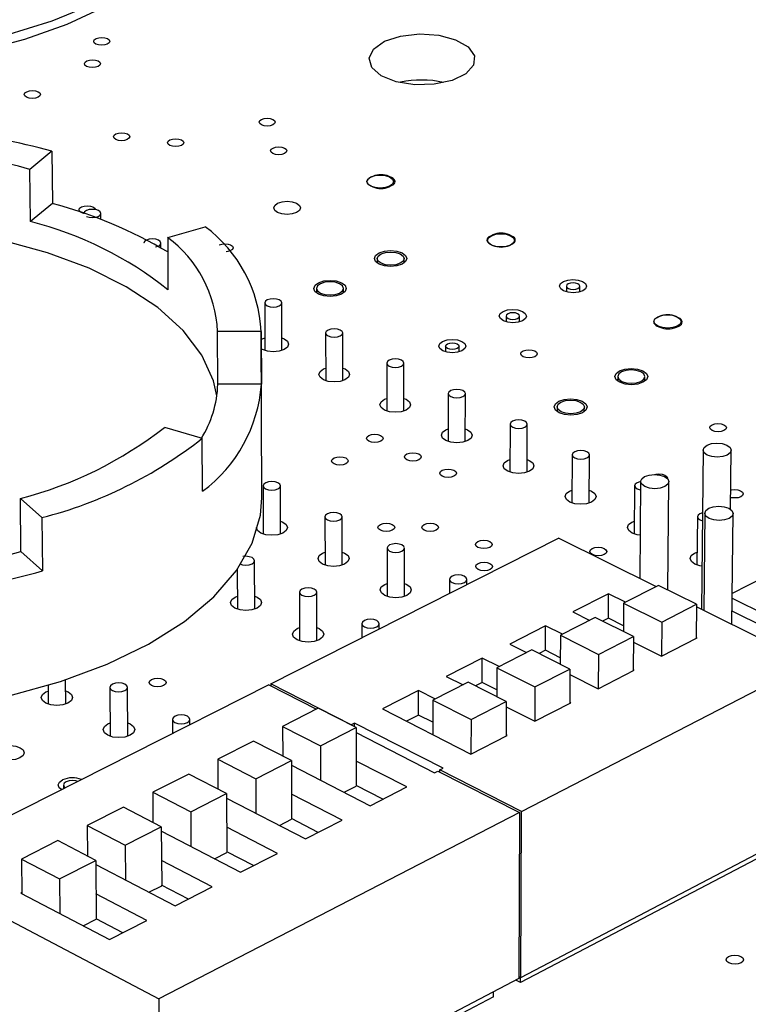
# Model space of a CAD drawing. Extents: x 66 to 205, y 69 to 140.
# Tile 6 of 13: x 127 to 146, y 94 to 118. Entities that reach past the tile are written whole.
import ezdxf

# ---------------------------------------------------------------- set-up
doc = ezdxf.new("R2010")
doc.units = 0
doc.layers.get('0').update_dxf_attribs({"linetype": 'CONTINUOUS'})

msp = doc.modelspace()

# ---------------------------------------------------------------- linework, layer by layer
at = {"color": 7, "linetype": 'CONTINUOUS'}
for p, q in [((128.14, 115.165), (127.588, 114.711)), ((128.14, 115.165), (128.151, 113.857)), ((127.6, 113.401), (127.588, 114.711)), ((136.042, 114.404), (136.042, 114.386)), ((136.187, 114.534), (136.128, 114.505)), ((136.662, 114.505), (136.602, 114.534)), ((136.128, 114.303), (136.187, 114.274)), ((136.603, 114.274), (136.662, 114.303)), ((128.151, 113.857), (127.6, 113.401)), ((129.369, 113.452), (129.368, 113.606)), ((131.044, 113.005), (131.987, 113.27)), ((130.874, 112.741), (130.873, 112.862)), ((131.044, 113.005), (131.051, 111.69)), ((139.198, 113.068), (139.139, 113.039)), ((139.675, 113.039), (139.615, 113.068)), ((139.141, 112.834), (139.201, 112.805)), ((139.618, 112.805), (139.678, 112.834)), ((136.299, 112.472), (136.299, 112.361)), ((136.974, 112.36), (136.974, 112.472)), ((134.778, 111.726), (134.778, 111.614)), ((135.456, 111.614), (135.456, 111.727)), ((141.045, 111.782), (141.045, 111.637)), ((141.382, 111.635), (141.382, 111.78)), ((133.48, 111.362), (133.483, 110.168)), ((133.909, 110.169), (133.906, 111.363)), ((139.533, 111.032), (139.532, 110.887)), ((139.872, 110.886), (139.872, 111.031)), ((143.38, 111.019), (143.32, 110.989)), ((143.861, 110.989), (143.8, 111.019)), ((132.302, 109.32), (132.297, 110.642)), ((133.39, 110.642), (132.297, 110.642)), ((133.403, 106.475), (133.39, 110.673)), ((133.39, 110.642), (133.394, 109.32)), ((143.325, 110.782), (143.386, 110.752)), ((143.807, 110.752), (143.866, 110.782)), ((133.391, 110.44), (133.426, 110.46)), ((133.426, 110.46), (133.483, 110.483)), ((135.007, 110.608), (135.008, 109.411)), ((135.435, 109.411), (135.434, 110.608)), ((138.014, 110.279), (138.014, 110.133)), ((138.352, 110.132), (138.353, 110.278)), ((134.95, 109.704), (135.008, 109.727)), ((136.541, 109.849), (136.541, 108.65)), ((136.968, 108.65), (136.969, 109.849)), ((142.332, 109.516), (142.331, 109.402)), ((143.013, 109.397), (143.014, 109.511)), ((133.394, 109.32), (132.302, 109.32)), ((136.482, 108.944), (136.541, 108.968)), ((138.084, 109.087), (138.081, 107.885)), ((138.51, 107.884), (138.513, 109.086)), ((140.812, 108.755), (140.811, 108.64)), ((141.495, 108.637), (141.496, 108.751)), ((130.962, 108.241), (131.913, 107.967)), ((138.022, 108.18), (138.082, 108.204)), ((139.634, 108.321), (139.629, 107.116)), ((140.059, 107.115), (140.064, 108.319)), ((131.919, 106.637), (131.913, 107.967)), ((144.473, 107.673), (144.437, 103.672)), ((145.164, 106.182), (145.179, 107.667)), ((139.57, 107.413), (139.63, 107.437)), ((141.192, 107.551), (141.185, 106.344)), ((141.616, 106.341), (141.623, 107.548)), ((133.439, 106.775), (133.443, 105.565)), ((133.875, 105.566), (133.872, 106.776)), ((142.758, 106.777), (142.749, 105.567)), ((142.908, 106.882), (142.89, 104.443)), ((143.593, 104.158), (143.615, 106.876)), ((127.363, 105.125), (127.35, 106.459)), ((127.891, 105.978), (127.35, 106.459)), ((141.125, 106.641), (141.187, 106.666)), ((127.891, 105.978), (127.903, 104.642)), ((134.99, 105.997), (134.991, 104.784)), ((135.424, 104.785), (135.423, 105.997)), ((144.332, 105.999), (144.321, 104.787)), ((144.517, 106.087), (144.495, 103.643)), ((145.198, 103.293), (145.226, 106.081)), ((142.689, 105.866), (142.752, 105.891)), ((144.398, 105.92), (144.457, 105.899)), ((133.634, 101.811), (140.846, 105.461)), ((143.287, 104.245), (140.846, 105.461)), ((136.548, 105.215), (136.547, 104)), ((136.981, 104), (136.982, 105.214)), ((127.903, 104.642), (127.363, 105.125)), ((134.932, 105.086), (134.991, 105.11)), ((144.26, 105.086), (144.324, 105.113)), ((133.228, 103.681), (133.224, 104.897)), ((132.79, 104.674), (132.794, 103.68)), ((145.987, 104.476), (145.206, 104.077)), ((136.488, 104.303), (136.547, 104.327)), ((138.114, 104.429), (138.113, 104.078)), ((138.549, 104.298), (138.55, 104.428)), ((143.352, 104.278), (142.481, 103.834)), ((144.307, 103.802), (143.352, 104.278)), ((132.735, 103.984), (132.792, 104.008)), ((134.347, 104.108), (134.35, 102.889)), ((134.785, 102.89), (134.783, 104.108)), ((142.102, 104.067), (141.208, 103.612)), ((142.098, 103.456), (142.102, 104.067)), ((142.525, 103.856), (142.102, 104.067)), ((142.481, 103.834), (142.476, 103.118)), ((142.481, 103.834), (143.436, 103.357)), ((143.436, 103.357), (144.307, 103.802)), ((144.307, 103.802), (144.299, 102.945)), ((147.132, 102.33), (144.306, 103.737)), ((145.205, 103.959), (146.046, 103.541)), ((141.771, 103.471), (140.896, 103.025)), ((141.208, 103.612), (141.631, 103.4)), ((142.726, 102.993), (141.771, 103.471)), ((144.437, 103.683), (144.426, 103.677)), ((146.03, 103.222), (145.202, 103.634)), ((135.914, 103.316), (135.914, 102.965)), ((136.351, 103.186), (136.351, 103.316)), ((140.523, 103.263), (139.623, 102.805)), ((140.52, 102.65), (140.523, 103.263)), ((140.946, 103.051), (140.523, 103.263)), ((142.098, 103.456), (141.951, 103.381)), ((142.477, 103.266), (142.098, 103.456)), ((143.436, 103.357), (143.429, 102.499)), ((134.291, 103.195), (134.349, 103.219)), ((140.896, 103.025), (140.892, 102.303)), ((140.896, 103.025), (141.851, 102.545)), ((141.851, 102.545), (142.726, 102.993)), ((142.726, 102.993), (142.72, 102.134)), ((139.623, 102.805), (140.046, 102.592)), ((142.725, 102.852), (143.43, 102.499)), ((143.43, 102.499), (144.324, 102.958)), ((144.324, 102.958), (144.299, 102.97)), ((140.181, 102.661), (139.302, 102.212)), ((141.136, 102.18), (140.181, 102.661)), ((140.52, 102.65), (140.362, 102.57)), ((140.893, 102.463), (140.52, 102.65)), ((141.851, 102.545), (141.845, 101.686)), ((138.935, 102.454), (138.031, 101.994)), ((138.933, 101.84), (138.935, 102.454)), ((139.358, 102.241), (138.935, 102.454)), ((139.92, 98.604), (147.132, 102.33)), ((138.031, 101.994), (138.454, 101.78)), ((139.302, 102.212), (139.299, 101.484)), ((139.302, 102.212), (140.257, 101.73)), ((140.257, 101.73), (141.136, 102.18)), ((141.136, 102.18), (141.132, 101.32)), ((141.136, 102.043), (141.846, 101.686)), ((141.846, 101.686), (142.745, 102.147)), ((142.745, 102.147), (142.72, 102.16)), ((133.583, 101.785), (124.54, 97.21)), ((128.045, 101.769), (128.049, 101.294)), ((128.487, 101.298), (128.482, 101.907)), ((133.583, 101.785), (134.78, 101.175)), ((135.651, 100.782), (133.634, 101.811)), ((133.634, 101.811), (133.634, 101.759)), ((138.583, 101.846), (137.699, 101.395)), ((139.539, 101.362), (138.583, 101.846)), ((138.933, 101.84), (138.764, 101.754)), ((139.3, 101.655), (138.933, 101.84)), ((127.992, 101.605), (128.046, 101.628)), ((129.596, 101.718), (129.605, 100.491)), ((130.044, 100.495), (130.036, 101.721)), ((137.338, 101.641), (136.43, 101.178)), ((137.761, 101.426), (137.338, 101.641)), ((137.338, 101.026), (137.338, 101.641)), ((140.257, 101.73), (140.253, 100.869)), ((137.699, 101.395), (137.698, 100.533)), ((137.699, 101.395), (138.654, 100.91)), ((138.654, 100.91), (139.539, 101.362)), ((139.539, 101.362), (139.535, 100.501)), ((140.253, 100.869), (141.157, 101.333)), ((141.157, 101.333), (141.132, 101.345)), ((134.819, 101.194), (133.927, 100.742)), ((135.77, 100.709), (134.819, 101.194)), ((136.43, 101.178), (138.652, 100.047)), ((137.338, 101.026), (137.033, 100.871)), ((137.698, 100.843), (137.338, 101.026)), ((139.538, 101.231), (140.253, 100.869)), ((129.547, 100.803), (129.603, 100.826)), ((131.163, 100.914), (131.164, 100.562)), ((131.604, 100.784), (131.603, 100.916)), ((135.734, 100.824), (135.651, 100.782)), ((135.651, 100.782), (135.651, 100.77)), ((137.956, 99.69), (135.734, 100.824)), ((135.734, 100.728), (135.734, 100.824)), ((138.654, 100.91), (138.652, 100.047)), ((133.927, 100.742), (133.929, 99.997)), ((133.927, 100.742), (134.879, 100.255)), ((134.879, 100.255), (135.77, 100.709)), ((135.77, 100.709), (135.771, 99.242)), ((135.77, 100.585), (137.741, 99.58)), ((138.652, 100.047), (139.561, 100.514)), ((139.561, 100.514), (139.536, 100.526)), ((133.199, 100.372), (132.303, 99.916)), ((134.151, 99.884), (133.199, 100.372)), ((134.879, 100.255), (134.88, 99.391)), ((132.303, 99.916), (132.306, 99.165)), ((132.303, 99.916), (133.254, 99.427)), ((133.254, 99.427), (134.151, 99.884)), ((134.151, 99.884), (134.154, 98.414)), ((134.151, 99.765), (136.126, 98.751)), ((137.043, 99.222), (135.771, 99.872)), ((131.571, 99.545), (130.67, 99.087)), ((132.522, 99.054), (131.571, 99.545)), ((137.741, 99.58), (137.823, 99.622)), ((137.823, 99.622), (139.869, 98.578)), ((137.874, 99.648), (137.956, 99.69)), ((139.92, 98.604), (137.874, 99.648)), ((137.874, 99.596), (137.874, 99.648)), ((128.433, 99.269), (128.434, 99.18)), ((133.254, 99.427), (133.257, 98.562)), ((130.67, 99.087), (130.674, 98.329)), ((130.67, 99.087), (131.621, 98.595)), ((131.621, 98.595), (132.522, 99.054)), ((132.522, 99.054), (132.528, 97.582)), ((135.424, 98.391), (134.152, 99.045)), ((135.47, 99.088), (135.771, 99.242)), ((136.44, 98.912), (135.771, 99.255)), ((136.126, 98.751), (137.043, 99.222)), ((132.523, 98.94), (134.503, 97.919)), ((129.934, 98.713), (129.028, 98.253)), ((130.885, 98.22), (129.934, 98.713)), ((139.869, 98.578), (130.826, 93.906)), ((131.621, 98.595), (131.625, 97.728)), ((139.869, 98.578), (139.852, 94.418)), ((139.902, 94.444), (139.92, 98.604)), ((133.847, 98.257), (134.154, 98.414)), ((134.823, 98.083), (134.154, 98.427)), ((134.503, 97.919), (135.424, 98.391)), ((129.028, 98.253), (129.979, 97.758)), ((129.028, 98.253), (129.034, 97.488)), ((129.979, 97.758), (130.885, 98.22)), ((130.885, 98.22), (130.894, 96.745)), ((130.886, 98.111), (132.871, 97.081)), ((133.798, 97.557), (132.526, 98.214)), ((139.902, 94.444), (147.082, 98.202)), ((128.288, 97.877), (127.377, 97.414)), ((129.239, 97.381), (128.288, 97.877)), ((129.979, 97.758), (129.985, 96.889)), ((132.215, 97.422), (132.528, 97.582)), ((133.197, 97.248), (132.528, 97.595)), ((132.871, 97.081), (133.798, 97.557)), ((146.449, 97.746), (139.897, 94.314)), ((127.377, 97.414), (127.385, 96.545)), ((127.377, 97.414), (128.328, 96.917)), ((128.328, 96.917), (129.239, 97.381)), ((129.239, 97.381), (129.25, 95.904)), ((132.162, 96.717), (130.89, 97.379)), ((124.54, 97.21), (130.826, 93.906)), ((129.24, 97.278), (131.231, 96.24)), ((128.328, 96.917), (128.336, 96.047)), ((127.385, 96.571), (127.359, 96.558)), ((127.359, 96.558), (129.582, 95.393)), ((130.575, 96.582), (130.894, 96.745)), ((131.563, 96.41), (130.893, 96.758)), ((131.231, 96.24), (132.162, 96.717)), ((130.518, 95.874), (129.245, 96.539)), ((128.925, 95.737), (129.25, 95.904)), ((129.919, 95.567), (129.25, 95.917)), ((129.582, 95.393), (130.518, 95.874)), ((139.852, 94.418), (130.85, 89.706)), ((139.897, 94.314), (139.775, 94.377)), ((139.852, 94.47), (139.902, 94.444)), ((139.897, 94.314), (139.897, 94.447)), ((139.216, 93.958), (139.216, 94.085)), ((130.826, 93.906), (130.85, 89.706)), ((139.216, 93.958), (130.859, 89.582))]:
    msp.add_line(p, q, dxfattribs=at)
at = {"color": 8, "linetype": 'CONTINUOUS'}
for p, q in [((136.128, 114.303), (136.128, 114.295)), ((136.187, 114.27), (136.187, 114.274)), ((139.141, 112.834), (139.141, 112.828)), ((139.201, 112.799), (139.201, 112.805)), ((139.618, 112.805), (139.618, 112.801)), ((139.678, 112.832), (139.678, 112.834))]:
    msp.add_line(p, q, dxfattribs=at)
msp.add_lwpolyline([(112.85, 121.735), (112.987, 121.162), (113.326, 120.531), (113.854, 119.93), (114.561, 119.372), (115.434, 118.869), (116.454, 118.432), (117.602, 118.07), (118.853, 117.791), (120.181, 117.602), (121.557, 117.506), (122.953, 117.506), (124.339, 117.602), (125.685, 117.791), (126.962, 118.07), (128.144, 118.432), (129.206, 118.869), (130.126, 119.372), (130.886, 119.93), (131.471, 120.531), (131.87, 121.162), (132.075, 121.811), (132.104, 122.177)], dxfattribs=at)
at = {"color": 7, "linetype": 'CONTINUOUS'}
for points in [[(115.56, 118.605), (116.527, 118.186), (117.6, 117.838), (118.76, 117.567), (119.985, 117.375), (121.253, 117.267), (122.544, 117.243), (123.832, 117.303), (125.096, 117.447), (126.313, 117.672), (127.461, 117.975), (128.52, 118.351), (129.474, 118.796)], [(136.483, 117.923), (136.885, 118.055), (137.359, 118.109), (137.842, 118.077), (138.268, 117.962), (138.581, 117.782), (138.738, 117.559), (138.718, 117.324), (138.522, 117.108), (138.178, 116.941), (137.731, 116.845), (137.242, 116.834), (136.778, 116.91), (136.402, 117.06), (136.164, 117.267), (136.096, 117.5), (136.208, 117.729), (136.483, 117.923)], [(129.248, 117.991), (129.314, 118.012), (129.392, 118.02), (129.468, 118.012), (129.533, 117.991), (129.576, 117.96), (129.591, 117.923), (129.575, 117.886), (129.53, 117.854), (129.464, 117.833), (129.387, 117.826), (129.31, 117.833), (129.245, 117.854), (129.202, 117.886), (129.188, 117.923), (129.204, 117.96), (129.248, 117.991)], [(129.015, 117.431), (129.081, 117.452), (129.158, 117.459), (129.235, 117.452), (129.3, 117.431), (129.343, 117.399), (129.358, 117.362), (129.342, 117.325), (129.297, 117.293), (129.231, 117.272), (129.154, 117.265), (129.077, 117.272), (129.012, 117.293), (128.969, 117.325), (128.954, 117.362), (128.971, 117.399), (129.015, 117.431)], [(127.51, 116.659), (127.576, 116.68), (127.654, 116.688), (127.731, 116.68), (127.796, 116.659), (127.839, 116.627), (127.853, 116.59), (127.837, 116.552), (127.792, 116.521), (127.726, 116.499), (127.648, 116.492), (127.571, 116.499), (127.506, 116.521), (127.463, 116.552), (127.448, 116.59), (127.465, 116.627), (127.51, 116.659)], [(133.397, 115.964), (133.463, 115.986), (133.541, 115.993), (133.618, 115.986), (133.684, 115.964), (133.727, 115.933), (133.743, 115.895), (133.727, 115.857), (133.683, 115.825), (133.617, 115.804), (133.539, 115.797), (133.461, 115.804), (133.396, 115.825), (133.352, 115.857), (133.337, 115.895), (133.353, 115.933), (133.397, 115.964)], [(129.745, 115.599), (129.812, 115.62), (129.89, 115.628), (129.967, 115.62), (130.033, 115.599), (130.076, 115.567), (130.091, 115.529), (130.074, 115.491), (130.03, 115.459), (129.963, 115.438), (129.885, 115.43), (129.808, 115.438), (129.742, 115.459), (129.699, 115.491), (129.684, 115.529), (129.701, 115.567), (129.745, 115.599)], [(131.102, 115.45), (131.169, 115.472), (131.247, 115.479), (131.324, 115.472), (131.39, 115.45), (131.433, 115.418), (131.448, 115.38), (131.432, 115.343), (131.388, 115.311), (131.321, 115.289), (131.243, 115.282), (131.166, 115.289), (131.1, 115.311), (131.057, 115.343), (131.042, 115.38), (131.058, 115.418), (131.102, 115.45)], [(133.687, 115.246), (133.753, 115.267), (133.831, 115.275), (133.909, 115.267), (133.975, 115.246), (134.019, 115.214), (134.034, 115.176), (134.018, 115.138), (133.974, 115.106), (133.908, 115.084), (133.83, 115.077), (133.752, 115.084), (133.686, 115.106), (133.642, 115.138), (133.627, 115.176), (133.643, 115.214), (133.687, 115.246)], [(136.138, 114.522), (136.246, 114.557), (136.375, 114.569), (136.503, 114.557), (136.612, 114.522), (136.685, 114.469), (136.711, 114.406), (136.685, 114.343), (136.612, 114.29), (136.504, 114.255), (136.375, 114.242), (136.247, 114.255), (136.138, 114.29), (136.065, 114.343), (136.039, 114.406), (136.065, 114.469), (136.138, 114.522)], [(136.128, 114.505), (136.091, 114.484), (136.064, 114.459), (136.048, 114.432), (136.042, 114.404), (136.048, 114.376), (136.064, 114.349), (136.091, 114.325), (136.128, 114.303)], [(136.662, 114.303), (136.699, 114.325), (136.726, 114.349), (136.742, 114.376), (136.748, 114.404), (136.742, 114.432), (136.725, 114.459), (136.698, 114.484), (136.662, 114.505)], [(133.802, 113.861), (133.912, 113.897), (134.04, 113.909), (134.169, 113.897), (134.278, 113.861), (134.35, 113.808), (134.376, 113.745), (134.35, 113.682), (134.276, 113.629), (134.167, 113.593), (134.038, 113.581), (133.909, 113.593), (133.8, 113.629), (133.728, 113.682), (133.703, 113.745), (133.729, 113.808), (133.802, 113.861)], [(128.948, 113.606), (128.944, 113.607), (128.878, 113.628), (128.835, 113.661), (128.82, 113.699), (128.836, 113.737), (128.882, 113.769)], [(128.882, 113.769), (128.948, 113.791), (129.027, 113.799), (129.105, 113.791), (129.171, 113.769), (129.214, 113.737), (129.229, 113.7)], [(129.006, 113.532), (129.074, 113.509), (129.154, 113.501), (129.235, 113.509), (129.304, 113.532), (129.351, 113.565), (129.368, 113.605), (129.353, 113.644), (129.308, 113.678), (129.24, 113.7), (129.159, 113.708), (129.078, 113.7), (129.009, 113.678), (128.962, 113.644), (128.945, 113.605), (128.945, 113.603)], [(132.281, 109.031), (132.196, 109.407), (131.904, 110.053), (131.434, 110.669), (130.797, 111.244), (130.006, 111.767), (129.077, 112.229), (128.027, 112.621), (126.877, 112.935), (125.648, 113.168), (124.365, 113.313), (123.049, 113.37), (121.727, 113.336), (120.422, 113.212), (119.158, 113.001), (117.96, 112.707), (116.85, 112.334), (115.849, 111.889), (114.976, 111.38), (114.25, 110.817), (113.683, 110.21), (113.288, 109.571), (113.188, 109.329)], [(130.739, 112.765), (130.741, 112.765), (130.81, 112.788), (130.856, 112.821), (130.873, 112.861), (130.858, 112.901), (130.812, 112.935), (130.744, 112.957), (130.663, 112.965), (130.582, 112.957), (130.513, 112.935), (130.466, 112.901), (130.449, 112.861), (130.449, 112.86)], [(139.139, 113.039), (139.102, 113.017), (139.075, 112.992), (139.059, 112.965), (139.053, 112.937), (139.059, 112.908), (139.076, 112.881), (139.104, 112.856), (139.141, 112.834)], [(139.166, 113.047), (139.275, 113.083), (139.404, 113.095), (139.533, 113.083), (139.643, 113.047), (139.716, 112.993), (139.743, 112.93), (139.718, 112.867), (139.645, 112.813), (139.536, 112.777), (139.407, 112.765), (139.278, 112.777), (139.168, 112.813), (139.094, 112.867), (139.068, 112.93), (139.093, 112.993), (139.166, 113.047)], [(139.678, 112.834), (139.714, 112.856), (139.741, 112.881), (139.757, 112.908), (139.763, 112.937), (139.757, 112.965), (139.74, 112.992), (139.712, 113.017), (139.675, 113.039)], [(132.334, 112.814), (132.401, 112.836), (132.479, 112.843), (132.558, 112.836), (132.624, 112.814), (132.668, 112.781), (132.683, 112.743), (132.667, 112.705), (132.622, 112.672), (132.556, 112.65), (132.508, 112.644)], [(136.348, 112.614), (136.48, 112.657), (136.636, 112.672), (136.792, 112.657), (136.924, 112.614), (137.013, 112.549), (137.044, 112.472), (137.013, 112.396), (136.925, 112.331), (136.793, 112.288), (136.637, 112.272), (136.481, 112.288), (136.348, 112.331), (136.26, 112.396), (136.229, 112.472), (136.26, 112.549), (136.348, 112.614)], [(136.398, 112.355), (136.324, 112.409), (136.299, 112.472), (136.324, 112.536), (136.397, 112.589), (136.507, 112.625), (136.636, 112.638), (136.765, 112.625), (136.875, 112.589), (136.948, 112.536), (136.974, 112.472), (136.949, 112.409), (136.876, 112.355), (136.766, 112.319), (136.637, 112.307), (136.507, 112.319), (136.398, 112.355)], [(134.829, 111.868), (134.961, 111.912), (135.118, 111.927), (135.274, 111.912), (135.406, 111.868), (135.495, 111.803), (135.525, 111.726), (135.494, 111.65), (135.405, 111.584), (135.273, 111.541), (135.116, 111.525), (134.96, 111.541), (134.827, 111.584), (134.739, 111.65), (134.708, 111.726), (134.74, 111.803), (134.829, 111.868)], [(135.357, 111.844), (135.247, 111.88), (135.118, 111.893), (134.988, 111.88), (134.878, 111.844), (134.804, 111.79), (134.778, 111.726), (134.804, 111.663), (134.877, 111.609), (134.987, 111.572), (135.116, 111.56), (135.246, 111.572), (135.356, 111.609), (135.43, 111.663), (135.456, 111.726), (135.43, 111.79), (135.357, 111.844)], [(140.973, 111.899), (141.082, 111.935), (141.211, 111.947), (141.341, 111.935), (141.451, 111.899), (141.526, 111.845), (141.553, 111.781), (141.528, 111.717), (141.455, 111.663), (141.346, 111.627), (141.217, 111.614), (141.087, 111.627), (140.976, 111.663), (140.902, 111.717), (140.875, 111.781), (140.9, 111.845), (140.973, 111.899)], [(141.096, 111.722), (141.151, 111.704), (141.215, 111.698), (141.28, 111.704), (141.334, 111.722), (141.37, 111.749), (141.382, 111.781), (141.369, 111.813), (141.332, 111.839), (141.277, 111.857), (141.213, 111.864), (141.148, 111.857), (141.094, 111.839), (141.058, 111.813), (141.045, 111.781), (141.059, 111.749), (141.096, 111.722)], [(133.542, 111.289), (133.611, 111.266), (133.692, 111.258), (133.774, 111.266), (133.843, 111.289), (133.889, 111.323), (133.906, 111.363), (133.89, 111.403), (133.844, 111.437), (133.775, 111.459), (133.694, 111.467), (133.612, 111.459), (133.543, 111.437), (133.497, 111.403), (133.48, 111.363), (133.496, 111.323), (133.542, 111.289)], [(139.461, 111.15), (139.571, 111.186), (139.7, 111.199), (139.83, 111.186), (139.941, 111.15), (140.015, 111.096), (140.042, 111.032), (140.017, 110.968), (139.944, 110.913), (139.834, 110.877), (139.704, 110.864), (139.574, 110.877), (139.464, 110.913), (139.39, 110.968), (139.363, 111.032), (139.388, 111.096), (139.461, 111.15)], [(139.583, 110.972), (139.638, 110.954), (139.703, 110.948), (139.768, 110.954), (139.823, 110.972), (139.86, 111), (139.872, 111.032), (139.859, 111.064), (139.822, 111.091), (139.766, 111.109), (139.701, 111.115), (139.637, 111.109), (139.582, 111.091), (139.545, 111.064), (139.533, 111.032), (139.546, 111), (139.583, 110.972)], [(143.32, 110.989), (143.284, 110.967), (143.257, 110.942), (143.241, 110.914), (143.236, 110.885), (143.242, 110.857), (143.26, 110.829), (143.288, 110.804), (143.325, 110.782)], [(143.34, 111.014), (143.449, 111.05), (143.578, 111.063), (143.709, 111.05), (143.82, 111.014), (143.895, 110.96), (143.922, 110.895), (143.898, 110.831), (143.826, 110.777), (143.716, 110.741), (143.587, 110.728), (143.456, 110.741), (143.345, 110.777), (143.27, 110.831), (143.243, 110.895), (143.267, 110.96), (143.34, 111.014)], [(143.866, 110.782), (143.902, 110.804), (143.929, 110.829), (143.945, 110.857), (143.95, 110.885), (143.944, 110.914), (143.926, 110.942), (143.898, 110.967), (143.861, 110.989)], [(135.069, 110.533), (135.138, 110.51), (135.22, 110.502), (135.302, 110.51), (135.371, 110.533), (135.417, 110.567), (135.434, 110.608), (135.418, 110.648), (135.371, 110.682), (135.302, 110.705), (135.221, 110.713), (135.139, 110.705), (135.07, 110.682), (135.023, 110.648), (135.007, 110.608), (135.023, 110.567), (135.069, 110.533)], [(133.908, 110.484), (133.967, 110.46), (134.05, 110.398), (134.078, 110.326), (134.049, 110.254), (133.965, 110.192), (133.841, 110.151), (133.694, 110.137), (133.548, 110.151), (133.424, 110.192), (133.392, 110.21)], [(137.942, 110.397), (138.052, 110.434), (138.182, 110.446), (138.312, 110.434), (138.423, 110.397), (138.497, 110.343), (138.524, 110.278), (138.498, 110.214), (138.425, 110.159), (138.315, 110.123), (138.185, 110.11), (138.054, 110.123), (137.943, 110.159), (137.869, 110.214), (137.843, 110.278), (137.869, 110.343), (137.942, 110.397)], [(138.303, 110.338), (138.34, 110.31), (138.353, 110.278), (138.34, 110.246), (138.304, 110.219), (138.249, 110.201), (138.184, 110.195), (138.119, 110.201), (138.064, 110.219), (138.027, 110.246), (138.014, 110.278), (138.027, 110.31), (138.063, 110.338), (138.118, 110.356), (138.183, 110.362), (138.248, 110.356), (138.303, 110.338)], [(139.96, 110.157), (140.026, 110.179), (140.106, 110.187), (140.185, 110.179), (140.252, 110.157), (140.297, 110.124), (140.314, 110.085), (140.299, 110.045), (140.254, 110.012), (140.187, 109.99), (140.108, 109.982), (140.029, 109.99), (139.962, 110.012), (139.916, 110.045), (139.9, 110.085), (139.915, 110.124), (139.96, 110.157)], [(136.604, 109.774), (136.674, 109.751), (136.756, 109.743), (136.837, 109.751), (136.907, 109.774), (136.953, 109.809), (136.969, 109.849), (136.953, 109.89), (136.906, 109.924), (136.837, 109.947), (136.755, 109.955), (136.673, 109.947), (136.604, 109.924), (136.558, 109.89), (136.541, 109.849), (136.558, 109.809), (136.604, 109.774)], [(135.434, 109.727), (135.493, 109.704), (135.576, 109.642), (135.605, 109.569), (135.576, 109.497), (135.492, 109.435), (135.368, 109.394), (135.221, 109.379), (135.074, 109.394), (134.949, 109.435), (134.866, 109.497), (134.838, 109.569), (134.867, 109.642), (134.95, 109.704), (134.95, 109.704)], [(142.379, 109.658), (142.512, 109.702), (142.669, 109.718), (142.826, 109.702), (142.961, 109.658), (143.052, 109.592), (143.085, 109.514), (143.055, 109.436), (142.967, 109.37), (142.835, 109.326), (142.678, 109.31), (142.52, 109.326), (142.385, 109.37), (142.294, 109.436), (142.262, 109.514), (142.291, 109.592), (142.379, 109.658)], [(142.434, 109.394), (142.546, 109.358), (142.677, 109.345), (142.807, 109.358), (142.917, 109.394), (142.99, 109.449), (143.014, 109.514), (142.987, 109.579), (142.912, 109.634), (142.8, 109.67), (142.669, 109.683), (142.539, 109.67), (142.429, 109.634), (142.357, 109.579), (142.332, 109.514), (142.359, 109.449), (142.434, 109.394)], [(138.147, 109.011), (138.217, 108.988), (138.299, 108.98), (138.381, 108.988), (138.451, 109.011), (138.497, 109.046), (138.513, 109.086), (138.496, 109.127), (138.449, 109.162), (138.38, 109.185), (138.297, 109.193), (138.215, 109.185), (138.146, 109.162), (138.1, 109.127), (138.084, 109.086), (138.1, 109.046), (138.147, 109.011)], [(136.969, 108.967), (137.026, 108.944), (137.11, 108.882), (137.139, 108.809), (137.11, 108.736), (137.027, 108.674), (136.902, 108.632), (136.755, 108.618), (136.608, 108.632), (136.483, 108.674), (136.399, 108.736), (136.37, 108.809), (136.399, 108.882), (136.482, 108.944), (136.482, 108.944)], [(140.86, 108.898), (140.993, 108.942), (141.15, 108.958), (141.308, 108.942), (141.443, 108.898), (141.534, 108.832), (141.566, 108.753), (141.536, 108.675), (141.448, 108.608), (141.315, 108.564), (141.157, 108.548), (140.999, 108.564), (140.864, 108.608), (140.774, 108.675), (140.741, 108.753), (140.771, 108.832), (140.86, 108.898)], [(141.394, 108.873), (141.469, 108.818), (141.496, 108.753), (141.471, 108.688), (141.398, 108.633), (141.287, 108.596), (141.157, 108.583), (141.025, 108.596), (140.914, 108.633), (140.839, 108.688), (140.812, 108.753), (140.837, 108.818), (140.91, 108.873), (141.02, 108.91), (141.151, 108.923), (141.282, 108.91), (141.394, 108.873)], [(139.698, 108.244), (139.768, 108.221), (139.85, 108.213), (139.933, 108.221), (140.002, 108.244), (140.048, 108.279), (140.064, 108.32), (140.047, 108.361), (140, 108.396), (139.93, 108.419), (139.848, 108.427), (139.765, 108.419), (139.696, 108.396), (139.65, 108.361), (139.634, 108.32), (139.651, 108.279), (139.698, 108.244)], [(138.51, 108.203), (138.567, 108.18), (138.651, 108.118), (138.681, 108.044), (138.653, 107.971), (138.57, 107.909), (138.445, 107.867), (138.297, 107.852), (138.149, 107.867), (138.024, 107.909), (137.94, 107.971), (137.91, 108.044), (137.939, 108.118), (138.022, 108.18), (138.022, 108.18)], [(144.7, 108.305), (144.767, 108.328), (144.847, 108.336), (144.927, 108.328), (144.995, 108.305), (145.041, 108.272), (145.058, 108.232), (145.043, 108.192), (144.999, 108.159), (144.932, 108.136), (144.853, 108.129), (144.773, 108.136), (144.705, 108.159), (144.658, 108.192), (144.641, 108.232), (144.656, 108.272), (144.7, 108.305)], [(136.092, 108.039), (136.159, 108.062), (136.239, 108.069), (136.319, 108.062), (136.386, 108.039), (136.432, 108.005), (136.448, 107.966), (136.432, 107.926), (136.387, 107.892), (136.319, 107.87), (136.239, 107.862), (136.159, 107.87), (136.092, 107.892), (136.047, 107.926), (136.031, 107.966), (136.047, 108.005), (136.092, 108.039)], [(144.573, 107.794), (144.687, 107.832), (144.821, 107.846), (144.956, 107.832), (145.072, 107.794), (145.15, 107.737), (145.179, 107.67), (145.154, 107.603), (145.079, 107.546), (144.966, 107.508), (144.831, 107.494), (144.696, 107.508), (144.58, 107.546), (144.502, 107.603), (144.473, 107.67), (144.498, 107.737), (144.573, 107.794)], [(135.217, 107.472), (135.285, 107.495), (135.365, 107.503), (135.445, 107.495), (135.512, 107.472), (135.558, 107.438), (135.573, 107.399), (135.557, 107.359), (135.512, 107.325), (135.444, 107.302), (135.364, 107.294), (135.285, 107.302), (135.217, 107.325), (135.172, 107.359), (135.156, 107.399), (135.172, 107.438), (135.217, 107.472)], [(137.047, 107.574), (137.114, 107.597), (137.194, 107.604), (137.274, 107.597), (137.342, 107.574), (137.387, 107.54), (137.403, 107.5), (137.388, 107.461), (137.342, 107.427), (137.275, 107.404), (137.195, 107.396), (137.115, 107.404), (137.047, 107.427), (137.002, 107.461), (136.986, 107.5), (137.002, 107.54), (137.047, 107.574)], [(140.06, 107.436), (140.116, 107.413), (140.201, 107.35), (140.231, 107.276), (140.203, 107.202), (140.12, 107.14), (139.995, 107.098), (139.847, 107.083), (139.699, 107.098), (139.573, 107.14), (139.488, 107.202), (139.458, 107.276), (139.487, 107.35), (139.57, 107.413), (139.57, 107.413)], [(141.256, 107.474), (141.327, 107.45), (141.41, 107.442), (141.492, 107.45), (141.562, 107.474), (141.608, 107.508), (141.623, 107.55), (141.606, 107.591), (141.559, 107.626), (141.488, 107.649), (141.406, 107.657), (141.323, 107.649), (141.254, 107.626), (141.208, 107.591), (141.192, 107.55), (141.209, 107.508), (141.256, 107.474)], [(137.929, 107.165), (137.997, 107.187), (138.077, 107.195), (138.157, 107.187), (138.225, 107.165), (138.27, 107.131), (138.287, 107.091), (138.271, 107.051), (138.226, 107.017), (138.158, 106.995), (138.078, 106.987), (137.998, 106.995), (137.93, 107.017), (137.885, 107.051), (137.869, 107.091), (137.884, 107.131), (137.929, 107.165)], [(143.009, 107.004), (143.123, 107.042), (143.258, 107.056), (143.393, 107.042), (143.509, 107.004), (143.587, 106.947), (143.615, 106.879), (143.59, 106.812), (143.515, 106.754), (143.401, 106.716), (143.266, 106.702), (143.13, 106.716), (143.015, 106.754), (142.937, 106.812), (142.908, 106.879), (142.934, 106.947), (143.009, 107.004)], [(143.253, 107.057), (143.288, 107.066), (143.368, 107.074), (143.448, 107.066), (143.516, 107.043), (143.562, 107.01), (143.579, 106.97), (143.577, 106.954)], [(133.809, 106.852), (133.739, 106.875), (133.657, 106.883), (133.574, 106.875), (133.503, 106.852), (133.456, 106.817), (133.439, 106.775), (133.456, 106.734), (133.502, 106.699), (133.572, 106.675), (133.655, 106.667), (133.738, 106.675), (133.808, 106.699), (133.855, 106.734), (133.872, 106.775), (133.856, 106.817), (133.809, 106.852)], [(142.905, 106.878), (142.889, 106.875), (142.82, 106.852), (142.774, 106.817), (142.758, 106.775), (142.775, 106.734), (142.823, 106.699)], [(142.823, 106.699), (142.894, 106.675), (142.907, 106.673)], [(145.169, 106.667), (145.185, 106.671), (145.265, 106.679), (145.345, 106.671), (145.414, 106.648), (145.46, 106.614), (145.477, 106.574), (145.462, 106.534), (145.418, 106.5), (145.351, 106.477), (145.271, 106.469), (145.191, 106.477), (145.167, 106.483)], [(117.39, 101.643), (118.683, 101.343), (120.05, 101.133), (121.466, 101.017), (122.904, 100.998), (124.339, 101.076), (125.744, 101.25), (127.092, 101.515), (128.36, 101.867), (129.525, 102.3), (130.565, 102.804), (131.463, 103.371), (132.203, 103.99), (132.773, 104.65), (133.163, 105.338), (133.369, 106.042), (133.403, 106.475)], [(141.618, 106.664), (141.673, 106.641), (141.758, 106.578), (141.789, 106.504), (141.761, 106.43), (141.678, 106.367), (141.553, 106.325), (141.405, 106.31), (141.256, 106.325), (141.13, 106.367), (141.045, 106.43), (141.014, 106.504), (141.042, 106.578), (141.125, 106.641), (141.125, 106.641)], [(144.618, 106.21), (144.731, 106.248), (144.867, 106.262), (145.003, 106.248), (145.119, 106.21), (145.197, 106.152), (145.226, 106.084), (145.201, 106.016), (145.126, 105.958), (145.012, 105.92), (144.877, 105.906), (144.741, 105.92), (144.625, 105.958), (144.546, 106.016), (144.517, 106.084), (144.542, 106.152), (144.618, 106.21)], [(135.36, 106.074), (135.29, 106.097), (135.207, 106.105), (135.124, 106.097), (135.053, 106.074), (135.006, 106.038), (134.99, 105.997), (135.006, 105.955), (135.053, 105.92), (135.123, 105.896), (135.206, 105.888), (135.289, 105.896), (135.359, 105.92), (135.407, 105.955), (135.423, 105.997), (135.407, 106.038), (135.36, 106.074)], [(144.459, 106.096), (144.394, 106.074), (144.348, 106.038), (144.332, 105.997), (144.35, 105.955), (144.398, 105.92)], [(133.874, 105.89), (133.934, 105.866), (134.018, 105.802), (134.047, 105.728), (134.017, 105.653), (133.932, 105.59), (133.806, 105.548), (133.657, 105.533), (133.508, 105.548), (133.382, 105.59), (133.299, 105.653), (133.27, 105.727)], [(136.381, 105.808), (136.449, 105.831), (136.529, 105.839), (136.609, 105.831), (136.677, 105.808), (136.723, 105.774), (136.739, 105.734), (136.723, 105.694), (136.678, 105.66), (136.61, 105.637), (136.529, 105.629), (136.449, 105.637), (136.381, 105.66), (136.335, 105.694), (136.319, 105.734), (136.335, 105.774), (136.381, 105.808)], [(137.48, 105.808), (137.548, 105.831), (137.628, 105.839), (137.708, 105.831), (137.776, 105.808), (137.822, 105.774), (137.838, 105.734), (137.823, 105.694), (137.777, 105.66), (137.709, 105.637), (137.629, 105.629), (137.549, 105.637), (137.48, 105.66), (137.435, 105.694), (137.418, 105.734), (137.434, 105.774), (137.48, 105.808)], [(142.898, 105.536), (142.822, 105.548), (142.695, 105.59), (142.609, 105.653), (142.578, 105.728), (142.606, 105.802), (142.689, 105.866)], [(136.919, 105.292), (136.848, 105.315), (136.765, 105.324), (136.682, 105.315), (136.611, 105.292), (136.564, 105.256), (136.548, 105.215), (136.564, 105.173), (136.612, 105.137), (136.682, 105.114), (136.765, 105.105), (136.849, 105.114), (136.919, 105.137), (136.966, 105.173), (136.982, 105.215), (136.966, 105.256), (136.919, 105.292)], [(138.827, 105.379), (138.895, 105.402), (138.975, 105.41), (139.056, 105.402), (139.124, 105.379), (139.17, 105.345), (139.186, 105.305), (139.171, 105.264), (139.125, 105.23), (139.057, 105.207), (138.977, 105.199), (138.896, 105.207), (138.828, 105.23), (138.782, 105.264), (138.766, 105.305), (138.782, 105.345), (138.827, 105.379)], [(141.695, 105.201), (141.763, 105.224), (141.844, 105.232), (141.924, 105.224), (141.993, 105.201), (142.039, 105.166), (142.056, 105.126), (142.041, 105.086), (141.996, 105.051), (141.928, 105.028), (141.847, 105.02), (141.767, 105.028), (141.698, 105.051), (141.652, 105.086), (141.635, 105.126), (141.65, 105.166), (141.695, 105.201)], [(132.852, 104.819), (132.922, 104.795), (133.006, 104.787), (133.089, 104.795), (133.16, 104.819), (133.207, 104.854), (133.224, 104.896), (133.208, 104.938), (133.161, 104.973), (133.091, 104.997), (133.008, 105.006), (132.931, 104.998)], [(135.424, 105.111), (135.483, 105.086), (135.568, 105.023), (135.597, 104.948), (135.567, 104.873), (135.483, 104.809), (135.356, 104.767), (135.207, 104.752), (135.058, 104.767), (134.931, 104.809), (134.847, 104.873), (134.818, 104.948), (134.848, 105.023), (134.932, 105.086)], [(144.447, 104.758), (144.395, 104.767), (144.267, 104.809), (144.181, 104.873), (144.15, 104.948), (144.177, 105.023), (144.26, 105.086)], [(138.832, 104.825), (138.9, 104.848), (138.98, 104.856), (139.061, 104.848), (139.129, 104.825), (139.175, 104.791), (139.192, 104.751), (139.176, 104.71), (139.131, 104.676), (139.063, 104.653), (138.982, 104.645), (138.902, 104.653), (138.833, 104.676), (138.787, 104.71), (138.771, 104.751), (138.786, 104.791), (138.832, 104.825)], [(138.485, 104.506), (138.415, 104.53), (138.331, 104.538), (138.248, 104.53), (138.177, 104.506), (138.13, 104.47), (138.114, 104.428), (138.131, 104.386), (138.178, 104.351), (138.249, 104.327), (138.333, 104.318), (138.416, 104.327), (138.487, 104.351), (138.534, 104.386), (138.55, 104.428), (138.533, 104.47), (138.485, 104.506)], [(134.411, 104.03), (134.481, 104.007), (134.565, 103.998), (134.648, 104.007), (134.719, 104.03), (134.767, 104.066), (134.783, 104.108), (134.767, 104.15), (134.72, 104.186), (134.649, 104.21), (134.566, 104.218), (134.482, 104.21), (134.412, 104.186), (134.364, 104.15), (134.347, 104.108), (134.364, 104.066), (134.411, 104.03)], [(136.982, 104.327), (137.04, 104.303), (137.125, 104.239), (137.155, 104.164), (137.126, 104.088), (137.041, 104.024), (136.914, 103.982), (136.765, 103.967), (136.615, 103.982), (136.488, 104.024), (136.404, 104.088), (136.374, 104.164), (136.403, 104.239), (136.488, 104.303)], [(133.227, 104.009), (133.288, 103.984), (133.372, 103.92), (133.401, 103.845), (133.371, 103.769), (133.286, 103.705), (133.158, 103.662), (133.008, 103.647), (132.859, 103.662), (132.732, 103.705), (132.648, 103.769), (132.619, 103.845), (132.65, 103.92), (132.735, 103.984)], [(134.785, 103.22), (134.845, 103.195), (134.93, 103.131), (134.959, 103.055), (134.929, 102.979), (134.844, 102.914), (134.716, 102.871), (134.566, 102.856), (134.416, 102.871), (134.289, 102.914), (134.204, 102.979), (134.175, 103.055), (134.205, 103.131), (134.291, 103.195)], [(135.978, 103.238), (136.049, 103.214), (136.132, 103.205), (136.216, 103.214), (136.287, 103.238), (136.334, 103.274), (136.351, 103.316), (136.334, 103.358), (136.287, 103.394), (136.216, 103.418), (136.132, 103.427), (136.049, 103.418), (135.978, 103.394), (135.93, 103.358), (135.914, 103.316), (135.93, 103.274), (135.978, 103.238)], [(129.973, 101.798), (129.902, 101.823), (129.819, 101.831), (129.734, 101.823), (129.662, 101.798), (129.614, 101.762), (129.596, 101.719), (129.612, 101.677), (129.659, 101.64), (129.73, 101.616), (129.814, 101.608), (129.898, 101.616), (129.97, 101.64), (130.018, 101.677), (130.036, 101.719), (130.02, 101.762), (129.973, 101.798)], [(130.641, 101.919), (130.711, 101.943), (130.792, 101.951), (130.873, 101.943), (130.942, 101.919), (130.987, 101.884), (131.003, 101.843), (130.986, 101.802), (130.939, 101.767), (130.87, 101.743), (130.788, 101.735), (130.707, 101.743), (130.639, 101.767), (130.593, 101.802), (130.578, 101.843), (130.595, 101.884), (130.641, 101.919)], [(128.484, 101.631), (128.549, 101.605), (128.633, 101.54), (128.661, 101.463), (128.629, 101.386), (128.542, 101.321), (128.413, 101.278), (128.262, 101.262), (128.111, 101.278), (127.984, 101.321), (127.901, 101.386), (127.873, 101.463), (127.905, 101.54), (127.992, 101.605)], [(131.54, 100.994), (131.469, 101.019), (131.385, 101.027), (131.3, 101.019), (131.228, 100.994), (131.18, 100.958), (131.163, 100.915), (131.179, 100.872), (131.226, 100.836), (131.297, 100.811), (131.381, 100.803), (131.466, 100.811), (131.538, 100.836), (131.586, 100.872), (131.603, 100.915), (131.587, 100.958), (131.54, 100.994)], [(130.042, 100.83), (130.106, 100.803), (130.19, 100.738), (130.219, 100.661), (130.187, 100.583), (130.1, 100.518), (129.971, 100.474), (129.82, 100.459), (129.669, 100.474), (129.541, 100.518), (129.457, 100.583), (129.428, 100.661), (129.46, 100.738), (129.547, 100.803)], [(126.848, 100.207), (126.963, 100.246), (127.098, 100.26), (127.233, 100.246), (127.346, 100.207), (127.42, 100.149), (127.445, 100.08), (127.416, 100.011), (127.338, 99.953), (127.223, 99.914), (127.088, 99.9), (126.954, 99.914), (126.841, 99.953), (126.766, 100.011), (126.741, 100.08), (126.77, 100.149), (126.848, 100.207)], [(128.382, 99.154), (128.326, 99.202), (128.301, 99.271), (128.33, 99.34), (128.408, 99.398)], [(128.79, 99.36), (128.741, 99.375), (128.657, 99.384), (128.572, 99.375), (128.5, 99.351), (128.451, 99.314), (128.433, 99.271), (128.449, 99.227), (128.477, 99.202)], [(145.116, 94.97), (145.186, 94.994), (145.269, 95.003), (145.352, 94.994), (145.423, 94.97), (145.471, 94.933), (145.489, 94.89), (145.474, 94.847), (145.428, 94.81), (145.358, 94.786), (145.275, 94.777), (145.192, 94.786), (145.12, 94.81), (145.072, 94.847), (145.055, 94.89), (145.07, 94.933), (145.116, 94.97)]]:
    msp.add_lwpolyline(points, dxfattribs=at)
for centre, radius, start, end in [((137.419, 114.346), 2.604, 78.0199, 101.8866), ((122.998, 96.293), 19.56, 74.7595, 90.349), ((122.963, 97.768), 17.563, 74.7314, 90.3508), ((136.395, 114.052), 0.525, 66.6976, 113.3024), ((136.395, 114.756), 0.525, 246.6703, 293.3298), ((125.106, 102.573), 11.688, 59.4569, 74.8999), ((125.358, 104.544), 9.137, 51.4543, 75.7927), ((129.895, 110.464), 3.5, 2.9077, 53.2847), ((139.407, 112.586), 0.525, 66.5868, 113.4132), ((129.165, 110.495), 3.135, 2.6822, 53.1839), ((139.409, 113.287), 0.525, 246.5592, 293.4408), ((143.59, 110.537), 0.525, 66.4318, 113.5681), ((143.596, 111.233), 0.525, 246.4039, 293.5961), ((129.581, 109.405), 2.722, 327.7344, 358.2045), ((129.726, 109.589), 3.678, 306.6063, 355.8025), ((124.918, 115.941), 9.789, 284.3804, 308.1287), ((125.186, 116.51), 10.874, 284.4033, 308.218), ((122.536, 122.451), 17.986, 269.7148, 285.5659), ((122.522, 123.923), 20.018, 269.7132, 285.5951), ((128.658, 98.842), 0.61, 68.1515, 114.2666)]:
    msp.add_arc(centre, radius, start, end, dxfattribs=at)

doc.saveas('drawing.dxf')
